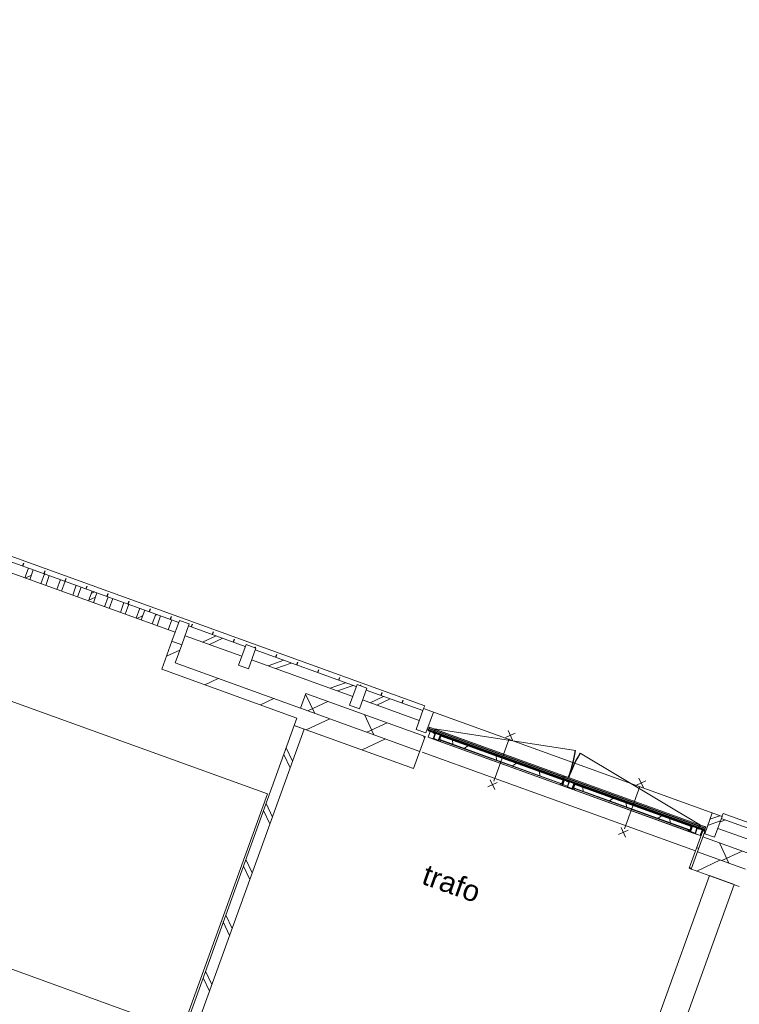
# Model space of a CAD drawing. Header units: metres. Extents: x 136266 to 136452, y 453403 to 453560.
# Tile 92 of 133: x 136422 to 136429, y 453488 to 453498. Entities that reach past the tile are written whole.
import ezdxf

# ---------------------------------------------------------------- set-up
doc = ezdxf.new("R2010")
doc.units = ezdxf.units.M
for name, color, linetype, lineweight in [('A-DETL-BEBOUWING', 253, 'Continuous', 9), ('A-DETL-GENF-4', 252, 'Continuous', 9), ('A-FLOR', 192, 'Continuous', 5), ('C-PRKG', 70, 'Continuous', 5), ('G-ANNO-TEXT-1', 7, 'Continuous', 5)]:
    doc.layers.add(name, color=color, linetype=linetype, lineweight=lineweight)
doc.styles.add('Arial', font='arial.ttf', dxfattribs={"height": 374.9999999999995})
pattern_1 = [(50.36799999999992, (1194.737516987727, 112.2631010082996), (-308.0628471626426, 255.1416904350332), [])]
pattern_2 = [(44.99999506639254, (-0.0003161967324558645, 1000.000304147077), (2.435493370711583e-05, 282.842712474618), []), (44.99999506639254, (12.4997109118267, 8.543346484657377e-05), (2.435493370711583e-05, 282.842712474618), []), (44.99999506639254, (-12.49994950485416, 0.0003135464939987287), (2.435493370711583e-05, 282.842712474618), [])]
pattern_3 = [(44.99999506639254, (-0.0003161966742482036, 1000.000304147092), (2.435493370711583e-05, 282.842712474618), []), (44.99999506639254, (12.4997109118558, 8.543346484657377e-05), (2.435493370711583e-05, 282.842712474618), []), (44.99999506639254, (-12.49994950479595, 0.0003135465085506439), (2.435493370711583e-05, 282.842712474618), [])]
pattern_4 = [(44.99999506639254, (-0.0003909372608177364, 1000.000297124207), (2.435493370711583e-05, 282.842712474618), []), (44.99999506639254, (12.49963617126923, 7.84105941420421e-05), (2.435493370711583e-05, 282.842712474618), []), (44.99999506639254, (-12.50002424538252, 0.0003065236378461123), (2.435493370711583e-05, 282.842712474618), [])]

# ---------------------------------------------------------------- blocks, each defined once
blk = doc.blocks.new('859-DO-0010 29-09-2022')
at = {"layer": 'A-DETL-BEBOUWING'}
h = blk.add_hatch(dxfattribs=at)
h.set_pattern_fill('FP_307', color=256, angle=44.99999999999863, style=0, pattern_type=2)
h.set_pattern_definition([(230.3679999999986, (132773.9091151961, 89887.70888795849), (308.0628471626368, -255.1416904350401), []), (230.3679999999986, (131579.1723053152, 89775.44649405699), (308.0628471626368, -255.1416904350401), [])])
h.paths.add_polyline_path([(121115.9789255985, 88691.83926391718), (121346.073856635, 88713.45996800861), (121336.7186380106, 88813.02140574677), (121106.6237069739, 88791.40070165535), (121111.3013162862, 88741.61998278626)])
h.paths.add_polyline_path([(122565.7014689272, 88828.06139615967), (123138.1797359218, 88881.85390325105), (123128.8245172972, 88981.41534098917), (122556.3462503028, 88927.62283389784), (122561.023859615, 88877.84211502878)])
h.paths.add_polyline_path([(124357.807348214, 88996.45533140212), (124930.2856152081, 89050.24783849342), (124920.9303965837, 89149.80927623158), (124348.4521295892, 89096.01676914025), (124357.7093156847, 88997.49862712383)])
h.paths.add_polyline_path([(127942.0191067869, 89333.2432018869), (128514.4973737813, 89387.03570897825), (128505.1421551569, 89486.5971467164), (127932.6638881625, 89432.80463962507), (127937.3414974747, 89383.02392075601)])
h.paths.add_polyline_path([(135110.4426239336, 90006.81894285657), (135682.9208909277, 90060.61144994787), (135673.5656723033, 90160.17288768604), (135101.0874053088, 90106.38038059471), (135105.7650146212, 90056.59966172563)])
h.paths.add_polyline_path([(138694.6543825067, 90343.6068133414), (139267.1326495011, 90397.39932043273), (139257.7774308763, 90496.96075817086), (138685.2991638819, 90443.16825107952), (138689.9767731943, 90393.38753221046)])
h.paths.add_polyline_path([(140486.7602617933, 90512.0007485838), (141059.2385287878, 90565.79325567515), (141049.8833101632, 90665.35469341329), (140477.4050431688, 90611.56218632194), (140482.082652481, 90561.7814674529)])
h.paths.add_polyline_path([(144070.9720203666, 90848.78861906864), (144450.5500017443, 90884.45539007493), (144441.1947831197, 90984.0168278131), (144061.6168017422, 90948.3500568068), (144066.2944110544, 90898.56933793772)])
h = blk.add_hatch(dxfattribs=at)
h.set_pattern_fill('FP_734', color=256, angle=95.36799506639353, style=0, pattern_type=2)
h.set_pattern_definition([(44.99999506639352, (-7.251862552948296e-05, -0.0002983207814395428), (-282.8426881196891, 282.8427368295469), []), (44.99999506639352, (1199.999617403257, 0.0002987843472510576), (-282.8426881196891, 282.8427368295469), [])])
h.paths.add_polyline_path([(143979.8302793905, 90749.82810647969), (144079.3917171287, 90759.18332510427), (144059.7457580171, 90968.26234435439), (143960.1843202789, 90958.90712572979), (143975.475818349, 90796.16977087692)])
h = blk.add_hatch(dxfattribs=at)
h.set_pattern_fill('FP_727', color=256, angle=44.99999999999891, style=0, pattern_type=2)
h.set_pattern_definition([(230.3679999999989, (142216.683781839, 90549.00080657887), (326.7006494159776, -270.5777627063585), []), (320.3679999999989, (142216.683781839, 90549.00080657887), (270.5777627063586, 326.7006494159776), [])])
h.paths.add_polyline_path([(139985.1560888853, 90188.65612566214), (141189.4957424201, 90301.8210318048), (141175.4629144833, 90451.16318841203), (139971.1232609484, 90337.99828226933)])
h.paths.add_polyline_path([(143992.1502147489, 90565.17043608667), (144476.2768892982, 90610.66104957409), (144462.2440613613, 90760.00320618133), (143978.1173868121, 90714.51259269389), (143991.570883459, 90571.3358779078)])
h = blk.add_hatch(dxfattribs=at)
h.set_pattern_fill('FP_633', color=256, angle=-174.6320049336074, style=0, pattern_type=2)
h.set_pattern_definition([(59.99999506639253, (1200.000150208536, -0.0004281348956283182), (-346.4101442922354, 200.0000298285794), []), (299.9999950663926, (1200.000150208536, -0.0004281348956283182), (346.410178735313, 199.9999701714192), [])])
h.paths.add_polyline_path([(142664.0326615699, 90611.5945754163), (143836.8256526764, 90721.7952221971), (143833.548374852, 90756.67313421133), (142660.7553837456, 90646.4724874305), (142662.5631846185, 90627.23325195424)])
h = blk.add_hatch(dxfattribs=at)
h.set_pattern_fill('FP_631', color=256, angle=-174.6320049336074, style=0, pattern_type=2)
h.set_pattern_definition(pattern_3)
h.paths.add_polyline_path([(143848.2873495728, 90705.82901439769), (143849.6404428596, 90707.46276424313), (143844.4015204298, 90763.21716937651), (143843.0484271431, 90761.58341953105), (143847.3444907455, 90715.86324066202)])
h.paths.add_polyline_path([(143876.7742883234, 90713.52779373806), (143896.686575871, 90715.39883746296), (143892.4020969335, 90766.22090148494), (143890.281664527, 90767.52826399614), (143895.0528260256, 90716.75193074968), (143875.1405384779, 90714.88088702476)])
h = blk.add_hatch(dxfattribs=at)
h.set_pattern_fill('FP_629', color=256, angle=-174.6320049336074, style=0, pattern_type=2)
h.set_pattern_definition(pattern_2)
h.paths.add_polyline_path([(143879.2332780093, 90708.73682622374), (143950.9175131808, 90715.47258363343), (143945.678590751, 90771.22698876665), (143944.0448409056, 90772.58008205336), (143949.2837633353, 90716.82567692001), (143880.586371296, 90710.37057606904)])
h.paths.add_polyline_path([(143880.4928191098, 90711.36619044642), (143900.4051066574, 90713.23723417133), (143895.6339451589, 90764.01356741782), (143894.0001953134, 90765.36666070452), (143898.771356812, 90714.59032745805), (143878.8590692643, 90712.71928373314)])
h = blk.add_hatch(dxfattribs=at)
h.set_pattern_fill('FP_816', color=256, style=0, pattern_type=2)
h.set_pattern_definition([(0, (0, 0), (0, 200), [])])
h.paths.add_polyline_path([(143986.6650707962, 90388.3823514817), (144008.5685870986, 90390.44049957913), (143973.0187563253, 90768.77396298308), (143951.1152400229, 90766.71581488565), (143969.5031923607, 90571.02493418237)])
h = blk.add_hatch(dxfattribs=at)
h.set_pattern_fill('FP_735', color=256, angle=95.36799506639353, style=0, pattern_type=2)
h.set_pattern_definition([(44.99999506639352, (-7.251865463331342e-05, -0.0002983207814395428), (-282.8426881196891, 282.8427368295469), []), (44.99999506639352, (1199.999617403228, 0.0002987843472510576), (-282.8426881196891, 282.8427368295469), [])])
h.paths.add_polyline_path([(141067.6582255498, 90476.18796171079), (141167.2196632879, 90485.54318033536), (141147.5737041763, 90694.62219958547), (141048.0122664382, 90685.26698096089)])
h = blk.add_hatch(dxfattribs=at)
h.set_pattern_fill('FP_632', color=256, angle=-174.6320049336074, style=0, pattern_type=2)
h.set_pattern_definition(pattern_4)
h.paths.add_polyline_path([(142557.0162475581, 90584.49565745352), (142558.3693408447, 90586.12940729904), (142553.130418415, 90641.88381243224), (142551.7773251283, 90640.25006258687), (142553.0004403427, 90627.23325195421)])
h.paths.add_polyline_path([(142604.1559327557, 90591.43611629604), (142605.5090260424, 90593.06986614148), (142600.7378645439, 90643.84619938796), (142599.3847712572, 90642.21244954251), (142600.7922807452, 90627.23325195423)])
h = blk.add_hatch(dxfattribs=at)
h.set_pattern_fill('FP_631', color=256, angle=-174.6320049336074, style=0, pattern_type=2)
h.set_pattern_definition(pattern_3)
h.paths.add_polyline_path([(142626.7911367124, 90591.0520045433), (142655.7458363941, 90593.77271199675), (142650.5069139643, 90649.52711713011), (142648.8731641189, 90650.88021041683), (142654.1120865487, 90595.12580528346), (142628.1442299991, 90592.68575438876)])
h.paths.add_polyline_path([(142606.4110882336, 90594.15903270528), (142607.7641815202, 90595.7927825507), (142602.9930200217, 90646.56911579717), (142601.639926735, 90644.93536595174), (142603.3032930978, 90627.23325195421)])
h = blk.add_hatch(dxfattribs=at)
h.set_pattern_fill('FP_733', color=256, angle=5.367995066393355, style=0, pattern_type=2)
h.set_pattern_definition([(44.99999506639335, (-7.25190038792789e-05, -0.0002983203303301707), (-282.8426881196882, 282.8427368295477), []), (44.99999506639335, (1199.999617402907, 0.0002987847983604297), (-282.8426881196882, 282.8427368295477), [])])
h.paths.add_polyline_path([(139366.6940872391, 90406.75453905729), (140387.1988240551, 90502.64552995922), (140377.8436054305, 90602.20696769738), (139357.3388686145, 90506.31597679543)])
h = blk.add_hatch(dxfattribs=at)
h.set_pattern_fill('FP_250', color=256, angle=44.99999999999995, style=0, pattern_type=2)
h.set_pattern_definition([(50.36799999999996, (1194.736809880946, 112.2623939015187), (-308.0628471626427, 255.1416904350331), [])])
h.paths.add_polyline_path([(140001.5277214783, 90014.42360962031), (141205.8673750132, 90127.58851576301), (141189.4957424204, 90301.82103180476), (139985.1560888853, 90188.65612566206), (139994.5112284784, 90089.09552900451)])
h.paths.add_polyline_path([(144008.5218473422, 90390.93792004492), (144492.6485218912, 90436.42853353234), (144476.2768892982, 90610.66104957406), (143992.1502147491, 90565.17043608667)])
h = blk.add_hatch(dxfattribs=at)
h.set_pattern_fill('FP_732', color=256, angle=95.36799506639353, style=0, pattern_type=2)
h.set_pattern_definition([(44.99999506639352, (-7.251868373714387e-05, -0.0002983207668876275), (-282.8426881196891, 282.8427368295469), []), (44.99999506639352, (1199.999617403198, 0.0002987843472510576), (-282.8426881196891, 282.8427368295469), [])])
h.paths.add_polyline_path([(140395.6185208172, 90413.04023599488), (140495.1799585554, 90422.39545461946), (140475.5339994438, 90631.47447386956), (140375.9725617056, 90622.11925524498)])
h = blk.add_hatch(dxfattribs=at)
h.set_pattern_fill('FP_634', color=256, angle=-174.6320049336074, style=0, pattern_type=2)
h.set_pattern_definition([(59.99999506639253, (1200.000150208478, -0.0004281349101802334), (-346.4101442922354, 200.0000298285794), []), (299.9999950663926, (1200.000150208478, -0.0004281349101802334), (346.410178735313, 199.9999701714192), [])])
h.paths.add_polyline_path([(141312.9432060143, 90484.64043006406), (142545.5545506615, 90600.46186525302), (142542.2772728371, 90635.33977726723), (141309.66592819, 90519.5183420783)])
h = blk.add_hatch(dxfattribs=at)
h.set_pattern_fill('FP_1386', color=256, angle=95.36799506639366, style=0, pattern_type=2)
h.set_pattern_definition([(44.99999506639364, (-7.251848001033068e-05, -0.0002983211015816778), (-282.8426881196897, 282.8427368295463), []), (44.99999506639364, (1199.999617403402, 0.0002987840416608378), (-282.8426881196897, 282.8427368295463), [])])
h.paths.add_polyline_path([(138603.5126415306, 90244.64630075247), (138703.0740792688, 90254.00151937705), (138683.4281201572, 90463.08053862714), (138583.866682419, 90453.72532000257)])
h = blk.add_hatch(dxfattribs=at)
h.set_pattern_fill('FP_629', color=256, angle=-174.6320049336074, style=0, pattern_type=2)
h.set_pattern_definition(pattern_2)
h.paths.add_polyline_path([(141202.0262172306, 90457.17499740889), (141203.3793105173, 90458.80874725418), (141198.1403880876, 90514.56315238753), (141196.7872948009, 90512.9294025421)])
h.paths.add_polyline_path([(141252.0708628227, 90464.38841875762), (141253.4239561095, 90466.02216860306), (141248.6527946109, 90516.79850184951), (141247.2997013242, 90515.16475200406)])
h = blk.add_hatch(dxfattribs=at)
h.set_pattern_fill('FP_632', color=256, angle=-174.6320049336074, style=0, pattern_type=2)
h.set_pattern_definition(pattern_4)
h.paths.add_polyline_path([(141275.7016811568, 90464.09785919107), (141304.6563808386, 90466.81856664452), (141299.4174584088, 90522.57297177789), (141297.7837085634, 90523.92606506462), (141303.0226309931, 90468.17165993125), (141277.0547744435, 90465.73160903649)])
h.paths.add_polyline_path([(141255.321632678, 90467.20488735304), (141256.6747259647, 90468.83863719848), (141251.9035644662, 90519.61497044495), (141250.5504711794, 90517.98122059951)])
h = blk.add_hatch(dxfattribs=at)
h.set_pattern_fill('FP_1390', color=256, angle=45.00000000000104, style=0, pattern_type=2)
h.set_pattern_definition([(230.368000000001, (137179.4325564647, 90301.67111798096), (308.0628471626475, -255.1416904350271), []), (230.368000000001, (135984.695039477, 90189.40801697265), (308.0628471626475, -255.1416904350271), [])])
h.paths.add_polyline_path([(135782.4823286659, 90069.96666857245), (135843.4637092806, 90075.69673998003), (135834.1084906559, 90175.25817771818), (135773.1271100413, 90169.52810631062), (135777.8047193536, 90119.74738744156)])
h.paths.add_polyline_path([(135955.4703267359, 90086.22136093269), (136004.0065276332, 90090.78203001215), (135994.6513090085, 90190.34346775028), (135946.1151081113, 90185.78279867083), (135950.7927174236, 90136.00207980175)])
h.paths.add_polyline_path([(136116.0131450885, 90101.30665096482), (136164.5493459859, 90105.86732004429), (136155.1941273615, 90205.42875778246), (136106.6579264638, 90200.86808870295), (136111.3355357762, 90151.08736983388)])
h.paths.add_polyline_path([(136276.5559634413, 90116.39194099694), (136325.0921643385, 90120.95261007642), (136315.736945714, 90220.51404781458), (136267.2007448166, 90215.95337873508), (136271.8783541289, 90166.17265986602)])
h.paths.add_polyline_path([(136437.0987817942, 90131.47723102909), (136485.6349826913, 90136.03790010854), (136476.2797640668, 90235.59933784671), (136427.7435631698, 90231.03866876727), (136432.421172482, 90181.25794989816)])
h.paths.add_polyline_path([(136597.6416001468, 90146.56252106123), (136646.1778010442, 90151.1231901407), (136636.8225824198, 90250.68462787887), (136588.2863815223, 90246.12395879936), (136592.9639908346, 90196.3432399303)])
h.paths.add_polyline_path([(136758.1844184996, 90161.64781109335), (136806.720619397, 90166.20848017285), (136797.3654007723, 90265.76991791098), (136748.8291998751, 90261.20924883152), (136753.5068091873, 90211.42852996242)])
h.paths.add_polyline_path([(136918.7272368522, 90176.73310112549), (136967.2634377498, 90181.29377020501), (136957.9082191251, 90280.85520794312), (136909.3720182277, 90276.29453886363), (136914.0496275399, 90226.51381999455)])
h.paths.add_polyline_path([(137079.2700552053, 90191.81839115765), (137127.8062561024, 90196.37906023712), (137118.4510374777, 90295.94049797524), (137069.9148365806, 90291.37982889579), (137074.5924458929, 90241.59911002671)])
h.paths.add_polyline_path([(137239.8128735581, 90206.90368118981), (137288.3490744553, 90211.46435026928), (137278.9938558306, 90311.0257880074), (137230.4576549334, 90306.46511892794), (137235.1352642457, 90256.68440005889)])
h.paths.add_polyline_path([(137400.3556919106, 90221.98897122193), (137448.8918928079, 90226.5496403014), (137439.5366741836, 90326.11107803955), (137391.000473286, 90321.55040896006), (137395.6780825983, 90271.769690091)])
h.paths.add_polyline_path([(137560.8985102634, 90237.07426125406), (137609.4347111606, 90241.63493033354), (137600.0794925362, 90341.1963680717), (137551.5432916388, 90336.63569899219), (137556.2209009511, 90286.85498012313)])
h.paths.add_polyline_path([(137721.4413286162, 90252.15955128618), (137769.9775295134, 90256.72022036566), (137760.6223108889, 90356.28165810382), (137712.0861099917, 90351.72098902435), (137716.7637193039, 90301.94027015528)])
h.paths.add_polyline_path([(137881.9841469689, 90267.24484131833), (137930.5203478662, 90271.80551039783), (137921.1651292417, 90371.36694813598), (137872.6289283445, 90366.80627905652), (137877.3065376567, 90317.02556018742)])
h.paths.add_polyline_path([(138042.5269653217, 90282.33013135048), (138091.0631662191, 90286.89080042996), (138081.7079475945, 90386.4522381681), (138033.171746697, 90381.8915690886), (138037.8493560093, 90332.11085021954)])
h.paths.add_polyline_path([(138203.0697836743, 90297.4154213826), (138251.6059845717, 90301.97609046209), (138242.250765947, 90401.53752820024), (138193.7145650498, 90396.97685912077), (138198.392174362, 90347.19614025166)])
h.paths.add_polyline_path([(138363.6126020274, 90312.50071141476), (138412.1488029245, 90317.06138049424), (138402.7935842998, 90416.62281823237), (138354.2573834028, 90412.0621491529), (138358.9349927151, 90362.28143028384)])
h.paths.add_polyline_path([(138524.15542038, 90327.58600144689), (138595.0929447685, 90334.25159471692), (138585.7377261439, 90433.81303245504), (138514.8002017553, 90427.14743918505), (138519.4778110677, 90377.36672031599)])
h = blk.add_hatch(dxfattribs=at)
h.set_pattern_fill('FP_1656', color=256, angle=44.99999999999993, style=0, pattern_type=2)
h.set_pattern_definition(pattern_1)
h.paths.add_polyline_path([(138630.1750742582, 89960.89654865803), (138729.7365111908, 89970.25177585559), (138703.0741225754, 90254.00177642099), (138603.5126856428, 90244.64654922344)])
h = blk.add_hatch(dxfattribs=at)
h.set_pattern_fill('FP_1656', color=256, angle=44.99999999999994, style=0, pattern_type=2)
h.set_pattern_definition(pattern_1)
h.paths.add_polyline_path([(138729.7365111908, 89970.25177585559), (139994.5112295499, 90089.09552910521), (139985.1560023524, 90188.65696603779), (138720.3812839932, 90069.81321278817)])
h = blk.add_hatch(dxfattribs=at)
h.set_pattern_fill('FP_1189', color=256, angle=45.00000000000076, style=0, pattern_type=2)
h.set_pattern_definition([(140.3680000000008, (140453.7704098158, 86270.31040154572), (-255.1416904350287, -308.0628471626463), []), (140.3680000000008, (140341.5073088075, 87465.04791853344), (-255.1416904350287, -308.0628471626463), [])])
h.paths.add_polyline_path([(140706.9005993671, 82507.49059767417), (140806.4620371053, 82516.84581629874), (140101.0787829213, 90023.77577284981), (140001.5173451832, 90014.42055422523), (140688.6096044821, 82702.14962398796)])
for centre, radius, start, end in [((141226.7089918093, 90557.92598072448), 1356.040924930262, 5.367995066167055, 16.36799506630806), ((143908.1791666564, 90806.87517515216), 1335.959075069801, 174.3679950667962, 185.367995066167), ((143823.3115745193, 90758.72445548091), 0.9999999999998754, 275.3679950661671, 95.36799506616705), ((142670.4308709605, 90650.394852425), 0.9999999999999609, 95.36799506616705, 275.3679950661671), ((143827.1501654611, 90717.8728572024), 0.9999999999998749, 275.3679950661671, 95.36799506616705), ((142532.0404725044, 90637.39109853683), 1.000000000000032, 275.3679950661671, 95.36799506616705), ((142535.8790634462, 90596.53950025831), 1.000000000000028, 275.3679950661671, 95.36799506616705), ((142674.2694619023, 90609.5432541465), 0.9999999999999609, 95.36799506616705, 275.3679950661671), ((141319.3414154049, 90523.44070707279), 1.000000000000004, 95.36799506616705, 275.3679950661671), ((141323.1800063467, 90482.58910879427), 1.000000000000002, 95.36799506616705, 275.3679950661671)]:
    blk.add_arc(centre, radius, start, end)
for points, knots in [([(143823.4051267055, 90757.72884110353), (143823.493948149, 90757.73718714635), (143823.6203214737, 90757.76638292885), (143823.7803503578, 90757.83790285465), (143823.8920831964, 90757.9066737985), (143823.9937185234, 90757.98942733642), (143824.1140420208, 90758.11655643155), (143824.231002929, 90758.30287326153), (143824.3088061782, 90758.55521506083), (143824.3186358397, 90758.81908244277), (143824.259783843, 90759.07650117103), (143824.1468059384, 90759.29048343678), (143824.0457882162, 90759.40627263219), (143823.9982029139, 90759.45122421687)], [0, 0, 0, 0, 0.08333333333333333, 0.125, 0.1666666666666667, 0.2083333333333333, 0.25, 0.3333333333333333, 0.4166666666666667, 0.5, 0.5833333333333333, 0.6666666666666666, 0.7291666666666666, 0.7291666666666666, 0.7291666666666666, 0.7291666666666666]), ([(142670.5244231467, 90649.39923804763), (142670.4375394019, 90649.39107407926), (142670.3056120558, 90649.39599882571), (142670.1354545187, 90649.4364930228), (142670.0128899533, 90649.4832483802), (142669.8974797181, 90649.54560738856), (142669.7557558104, 90649.64811338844), (142669.6060491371, 90649.80937299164), (142669.4826245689, 90650.04280656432), (142669.4238190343, 90650.30022468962), (142669.4336387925, 90650.56409610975), (142669.5049521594, 90650.79539517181), (142669.5822824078, 90650.9279427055), (142669.6206451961, 90650.98097034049)], [0, 0, 0, 0, 0.08333333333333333, 0.125, 0.1666666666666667, 0.2083333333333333, 0.25, 0.3333333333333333, 0.4166666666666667, 0.5, 0.5833333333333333, 0.6666666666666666, 0.7291666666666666, 0.7291666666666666, 0.7291666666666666, 0.7291666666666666]), ([(143827.9203225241, 90717.23500290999), (143827.9760251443, 90717.30222151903), (143828.0695938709, 90717.45127498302), (143828.14739712, 90717.70361678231), (143828.1572267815, 90717.96748416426), (143828.0983747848, 90718.22490289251), (143827.9853968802, 90718.43888515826), (143827.8410858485, 90718.60429829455), (143827.7027463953, 90718.71170957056), (143827.5681537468, 90718.78446087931), (143827.4455906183, 90718.83121770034), (143827.2750315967, 90718.87167372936), (143827.1454347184, 90718.8768176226), (143827.0566132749, 90718.86847157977)], [0.25, 0.25, 0.25, 0.25, 0.3333333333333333, 0.4166666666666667, 0.5, 0.5833333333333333, 0.6666666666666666, 0.7291666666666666, 0.7916666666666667, 0.8333333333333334, 0.875, 0.9166666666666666, 1, 1, 1, 1]), ([(142532.1340246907, 90636.39548415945), (142532.2228461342, 90636.40383020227), (142532.3492194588, 90636.43302598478), (142532.5092483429, 90636.50454591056), (142532.6209811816, 90636.57331685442), (142532.7226165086, 90636.65607039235), (142532.842940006, 90636.78319948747), (142532.9599009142, 90636.96951631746), (142533.0377041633, 90637.22185811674), (142533.0475338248, 90637.48572549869), (142532.9886818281, 90637.74314422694), (142532.8757039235, 90637.9571264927), (142532.7746862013, 90638.0729156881), (142532.7271008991, 90638.1178672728)], [0, 0, 0, 0, 0.08333333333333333, 0.125, 0.1666666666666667, 0.2083333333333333, 0.25, 0.3333333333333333, 0.4166666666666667, 0.5, 0.5833333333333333, 0.6666666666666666, 0.7291666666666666, 0.7291666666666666, 0.7291666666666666, 0.7291666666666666]), ([(142536.6492205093, 90595.9016459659), (142536.7049231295, 90595.96886457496), (142536.798491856, 90596.11791803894), (142536.8762951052, 90596.37025983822), (142536.8861247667, 90596.63412722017), (142536.82727277, 90596.89154594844), (142536.7142948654, 90597.10552821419), (142536.5699838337, 90597.27094135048), (142536.4316443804, 90597.37835262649), (142536.297051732, 90597.45110393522), (142536.1744886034, 90597.49786075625), (142536.0039295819, 90597.53831678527), (142535.8743327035, 90597.54346067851), (142535.78551126, 90597.5351146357)], [0.25, 0.25, 0.25, 0.25, 0.3333333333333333, 0.4166666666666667, 0.5, 0.5833333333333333, 0.6666666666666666, 0.7291666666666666, 0.7916666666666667, 0.8333333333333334, 0.875, 0.9166666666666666, 1, 1, 1, 1]), ([(142673.6316076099, 90608.77309708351), (142673.5644054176, 90608.82876703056), (142673.444640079, 90608.95777471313), (142673.3212155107, 90609.19120828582), (142673.2624099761, 90609.4486264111), (142673.2722297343, 90609.71249783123), (142673.3435431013, 90609.94379689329), (142673.4540148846, 90610.13315051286), (142673.5702389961, 90610.26448167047), (142673.6889813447, 90610.36103741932), (142673.8006892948, 90610.42980735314), (142673.9603254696, 90610.50128993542), (142674.0890259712, 90610.53070455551), (142674.1759097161, 90610.53886852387)], [0.25, 0.25, 0.25, 0.25, 0.3333333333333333, 0.4166666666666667, 0.5, 0.5833333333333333, 0.6666666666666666, 0.7291666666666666, 0.7916666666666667, 0.8333333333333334, 0.875, 0.9166666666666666, 1, 1, 1, 1]), ([(141319.4349675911, 90522.4450926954), (141319.3480838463, 90522.43692872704), (141319.2161565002, 90522.44185347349), (141319.0459989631, 90522.48234767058), (141318.9234343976, 90522.52910302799), (141318.8080241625, 90522.59146203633), (141318.6663002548, 90522.69396803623), (141318.5165935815, 90522.85522763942), (141318.3931690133, 90523.08866121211), (141318.3343634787, 90523.3460793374), (141318.3441832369, 90523.60995075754), (141318.4154966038, 90523.84124981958), (141318.4928268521, 90523.97379735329), (141318.5311896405, 90524.02682498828)], [0, 0, 0, 0, 0.08333333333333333, 0.125, 0.1666666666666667, 0.2083333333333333, 0.25, 0.3333333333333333, 0.4166666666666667, 0.5, 0.5833333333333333, 0.6666666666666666, 0.7291666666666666, 0.7291666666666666, 0.7291666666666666, 0.7291666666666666]), ([(141322.5421520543, 90481.81895173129), (141322.474949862, 90481.87462167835), (141322.3551845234, 90482.0036293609), (141322.2317599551, 90482.2370629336), (141322.1729544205, 90482.4944810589), (141322.1827741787, 90482.75835247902), (141322.2540875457, 90482.98965154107), (141322.364559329, 90483.17900516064), (141322.4807834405, 90483.31033631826), (141322.5995257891, 90483.40689206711), (141322.7112337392, 90483.47566200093), (141322.870869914, 90483.54714458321), (141322.9995704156, 90483.5765592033), (141323.0864541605, 90483.58472317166)], [0.25, 0.25, 0.25, 0.25, 0.3333333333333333, 0.4166666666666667, 0.5, 0.5833333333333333, 0.6666666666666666, 0.7291666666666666, 0.7916666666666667, 0.8333333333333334, 0.875, 0.9166666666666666, 1, 1, 1, 1])]:
    blk.add_open_spline(points, degree=3, knots=knots)
for p, q in [((144461.4571845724, 91036.14101680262), (144056.9390630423, 90998.13076353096)), ((144059.7457580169, 90968.26234435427), (141048.012266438, 90685.26698096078)), ((141226.7089918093, 90557.92598072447), (142527.7916641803, 90940.06583698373)), ((143908.1791666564, 90806.87517515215), (142578.6691190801, 90937.9846090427)), ((143960.1843202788, 90958.90712572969), (143979.8302793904, 90749.82810647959)), ((144058.9891836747, 90976.31267825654), (144056.9401450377, 90998.1192485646)), ((144059.7456274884, 90968.26234435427), (144058.9891836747, 90976.31267825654)), ((144079.3917171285, 90759.18332510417), (144059.7457580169, 90968.26234435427)), ((144634.0950687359, 91002.14256389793), (144061.616801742, 90948.3500568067)), ((144070.9720203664, 90848.78861906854), (144643.4502873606, 90902.58112615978)), ((143976.5559528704, 90784.67460970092), (141163.9453367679, 90520.38968355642)), ((143898.2230227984, 90805.93965418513), (142540.2289453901, 90678.33672102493)), ((142540.4160498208, 90676.3454916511), (143898.410127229, 90803.9484248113)), ((143899.3420891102, 90794.03016757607), (142541.348011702, 90666.42723441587)), ((143899.7062960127, 90790.15415309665), (142541.7122186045, 90662.55121993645)), ((142542.5677501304, 90653.44636069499), (143900.5618275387, 90781.0492938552)), ((143911.453493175, 90772.02867194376), (142581.3534304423, 90647.04677973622)), ((142650.4250312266, 90649.51942307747), (143843.1303098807, 90761.5911135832)), ((143833.3612704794, 90758.66436296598), (142660.5682793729, 90648.46371618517)), ((143833.5483748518, 90756.67313421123), (142660.7553837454, 90646.4724874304)), ((143819.8569704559, 90763.42187080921), (143820.2311792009, 90759.43941329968)), ((143819.8569704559, 90763.42187080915), (143820.2311792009, 90759.43941329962)), ((143821.4907203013, 90762.06877752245), (143910.1003998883, 90770.39492209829)), ((143821.5842724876, 90761.07316314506), (143821.4907203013, 90762.06877752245)), ((143910.1939520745, 90769.39930772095), (143821.5842724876, 90761.07316314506)), ((143847.156005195, 90718.74828654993), (143833.1741661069, 90760.65559172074)), ((143833.1741661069, 90760.65559172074), (143837.1998614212, 90717.81276468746)), ((143833.3612704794, 90758.664362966), (143833.1741661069, 90760.65559172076)), ((143833.5483748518, 90756.67313421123), (143833.3612704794, 90758.66436296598)), ((143843.1303098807, 90761.5911135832), (143837.1998614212, 90717.81276468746)), ((143843.048427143, 90761.58341953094), (143848.2873495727, 90705.82901439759)), ((143847.156005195, 90718.74828654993), (143843.1303098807, 90761.5911135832)), ((143849.6404428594, 90707.46276424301), (143844.4015204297, 90763.2171693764)), ((143890.2816645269, 90767.52826399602), (143895.0528260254, 90716.75193074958)), ((143891.9154143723, 90766.1751707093), (143911.82770192, 90768.04621443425)), ((143896.6865758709, 90715.39883746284), (143891.9154143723, 90766.1751707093)), ((143894.0001953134, 90765.36666070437), (143892.4020969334, 90765.21649654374)), ((143913.9124828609, 90767.23770442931), (143894.0001953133, 90765.3666607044)), ((143894.0001953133, 90765.3666607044), (143898.7713568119, 90714.59032745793)), ((143895.6339451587, 90764.0135674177), (143915.5462327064, 90765.8846111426)), ((143900.4051066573, 90713.23723417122), (143895.6339451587, 90764.0135674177)), ((143900.5618275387, 90781.0492938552), (143898.2230227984, 90805.93965418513)), ((143961.9423429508, 90811.92699410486), (143908.1791665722, 90806.87517604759)), ((143909.2982328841, 90794.96568943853), (143908.1791665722, 90806.87517604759)), ((143908.3662710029, 90804.88394667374), (143962.1294473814, 90809.93576473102)), ((143963.0614092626, 90800.0175074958), (143909.2982328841, 90794.96568943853)), ((143909.2982328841, 90794.96568943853), (143909.6624397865, 90791.08967495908)), ((143963.4256161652, 90796.14149301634), (143909.6624397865, 90791.08967495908)), ((143909.6624397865, 90791.08967495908), (143910.5179713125, 90781.98481571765)), ((143910.1003998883, 90770.39492209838), (143910.1939520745, 90769.399307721)), ((143910.1003998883, 90770.39492209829), (143910.1939520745, 90769.39930772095)), ((143910.5179713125, 90781.98481571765), (143964.2811476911, 90787.03663377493)), ((143911.82770192, 90768.04621443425), (143911.453493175, 90772.02867194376)), ((143965.2166695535, 90777.08049000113), (143913.4447219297, 90772.21577631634)), ((143913.4447219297, 90772.21577631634), (143913.9124828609, 90767.23770442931)), ((143913.6786023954, 90769.72674037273), (143963.9571284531, 90774.45112577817)), ((143915.0784717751, 90770.86268302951), (143963.8635762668, 90775.44674015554)), ((143915.5462327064, 90765.88461114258), (143915.0784717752, 90770.86268302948)), ((143944.0448409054, 90772.58008205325), (143949.2837633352, 90716.8256769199)), ((143945.6785907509, 90771.22698876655), (143965.5908782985, 90773.09803249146)), ((143950.9175131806, 90715.47258363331), (143945.6785907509, 90771.22698876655)), ((143973.0187563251, 90768.77396298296), (143951.1152400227, 90766.71581488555)), ((143951.1152400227, 90766.71581488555), (143986.665070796, 90388.3823514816)), ((143964.2811476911, 90787.03663377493), (143961.9423429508, 90811.92699410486)), ((143963.8635762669, 90775.44674015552), (143963.9571284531, 90774.45112577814)), ((143965.5908782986, 90773.09803249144), (143965.2166695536, 90777.08049000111)), ((144008.5685870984, 90390.44049957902), (143973.0187563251, 90768.77396298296)), ((144462.2440613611, 90760.00320618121), (143978.1173868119, 90714.51259269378)), ((143979.8302793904, 90749.82810647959), (144079.3917171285, 90759.18332510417)), ((141045.2019494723, 90715.17533573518), (135096.4060446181, 90156.20102291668)), ((141049.8758074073, 90665.43454030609), (140477.3975404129, 90611.64203321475)), ((141049.883310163, 90665.35469341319), (140477.4050431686, 90611.56218632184)), ((140624.0024666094, 90625.41765927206), (140621.3798113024, 90653.32885446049)), ((140627.5055542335, 90625.74682437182), (140624.8828989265, 90653.65801956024)), ((140836.5562084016, 90645.39011817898), (140833.9335530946, 90673.3013133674)), ((140840.0592960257, 90645.71928327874), (140837.4366407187, 90673.63047846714)), ((141045.2030314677, 90715.16382076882), (141047.2520701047, 90693.35725046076)), ((141047.2520701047, 90693.35725046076), (141048.012266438, 90685.26698096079)), ((141048.012266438, 90685.26698096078), (141067.6582255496, 90476.18796171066)), ((141167.2196632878, 90485.54318033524), (141147.5737041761, 90694.62219958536)), ((142580.3578160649, 90646.95322754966), (141230.2639748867, 90520.09263438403)), ((142530.2728016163, 90677.40119916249), (141236.7945358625, 90555.86044767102)), ((141236.9816402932, 90553.86921829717), (142530.459906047, 90675.40996978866)), ((142531.3918679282, 90665.49171255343), (141237.9136021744, 90543.95096106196)), ((142531.7560748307, 90661.615698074), (141238.2778090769, 90540.07494658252)), ((141239.1333406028, 90530.97008734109), (142532.6116063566, 90652.51083883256)), ((142528.960077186, 90638.1060563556), (142528.585868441, 90642.08851386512)), ((142530.2196182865, 90640.73542057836), (142579.0047227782, 90645.31947770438)), ((142532.6116063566, 90652.51083883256), (142530.2728016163, 90677.40119916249)), ((142553.1304184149, 90641.88381243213), (142530.3131704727, 90639.73980620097)), ((142540.2289453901, 90678.33672102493), (142540.4160498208, 90676.3454916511)), ((142541.348011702, 90666.42723441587), (142540.4160498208, 90676.34549165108)), ((142541.348011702, 90666.42723441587), (142541.7122186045, 90662.55121993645)), ((142541.7122186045, 90662.55121993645), (142542.5677501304, 90653.44636069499)), ((142558.3693408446, 90586.12940729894), (142553.1304184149, 90641.88381243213)), ((142553.2707466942, 90640.39039086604), (142579.2386032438, 90642.83044176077)), ((142579.0047227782, 90645.31947770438), (142579.4724837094, 90640.3414058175)), ((142579.2386032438, 90642.83044176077), (142579.0047227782, 90645.3194777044)), ((142579.4724837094, 90640.3414058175), (142579.2386032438, 90642.83044176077)), ((142579.4724837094, 90640.3414058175), (142599.3847712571, 90642.2124495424)), ((142580.8255769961, 90641.97515566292), (142580.3578160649, 90646.95322754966)), ((142600.7378645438, 90643.84619938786), (142580.8255769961, 90641.97515566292)), ((142581.3534304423, 90647.04677973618), (142581.7276391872, 90643.06432222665)), ((142581.7276391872, 90643.06432222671), (142601.6399267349, 90644.93536595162)), ((142582.9871802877, 90645.69368644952), (142671.5968598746, 90654.0198310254)), ((142583.080732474, 90644.69807207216), (142582.9871802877, 90645.69368644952)), ((142602.9930200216, 90646.56911579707), (142583.080732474, 90644.69807207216)), ((142599.3847712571, 90642.2124495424), (142604.1559327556, 90591.43611629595)), ((142605.5090260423, 90593.06986614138), (142600.7378645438, 90643.84619938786)), ((142601.6399267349, 90644.93536595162), (142606.4110882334, 90594.15903270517)), ((142602.9930200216, 90646.56911579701), (142648.8731641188, 90650.88021041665)), ((142607.7641815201, 90595.7927825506), (142602.9930200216, 90646.56911579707)), ((142626.7911367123, 90591.05200454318), (143877.2420492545, 90708.54972185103)), ((142671.6904120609, 90653.02421664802), (142648.8731641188, 90650.88021041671)), ((142648.8731641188, 90650.88021041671), (142654.1120865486, 90595.12580528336)), ((142664.4068703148, 90607.61211790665), (142650.4250312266, 90649.51942307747)), ((142654.4507265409, 90606.6765960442), (142650.4250312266, 90649.51942307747)), ((142655.745836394, 90593.77271199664), (142650.5069139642, 90649.52711713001)), ((142660.3811750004, 90650.45494493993), (142654.4507265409, 90606.6765960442)), ((143847.156005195, 90718.74828654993), (142655.0304164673, 90606.73106618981)), ((142656.1500913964, 90594.81510246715), (143847.6959901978, 90706.77785268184)), ((142660.3811750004, 90650.45494493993), (142664.4068703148, 90607.61211790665)), ((142660.3811750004, 90650.45494493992), (142660.5682793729, 90648.46371618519)), ((143836.8256526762, 90721.795222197), (142664.0326615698, 90611.5945754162)), ((142664.2197659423, 90609.60334666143), (143837.0127570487, 90719.80399344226)), ((142671.5968598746, 90654.01983102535), (142671.6904120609, 90653.02421664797)), ((142673.3241619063, 90651.67112336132), (142672.9499531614, 90655.65358087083)), ((143824.2568745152, 90716.5965862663), (143825.3765494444, 90704.68062254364)), ((143825.8906243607, 90715.2434929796), (143845.2232219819, 90717.06006655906)), ((143826.7296427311, 90706.31437238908), (143825.8906243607, 90715.2434929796)), ((143846.0622403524, 90708.13094596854), (143826.7296427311, 90706.31437238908)), ((143837.1998614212, 90717.8127646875), (143836.8256526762, 90721.795222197)), ((143846.0622403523, 90708.1309459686), (143845.2232219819, 90717.06006655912)), ((143847.6959901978, 90706.77785268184), (143846.5763152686, 90718.6938164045)), ((143849.0356707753, 90712.42796197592), (143895.0528260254, 90716.75193074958)), ((143875.608299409, 90709.90281513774), (143849.6404428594, 90707.46276424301)), ((143875.1405384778, 90714.88088702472), (143875.608299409, 90709.9028151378)), ((143875.1405384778, 90714.88088702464), (143875.608299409, 90709.90281513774)), ((143898.7713568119, 90714.59032745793), (143875.3744189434, 90712.39185108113)), ((143876.7742883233, 90713.52779373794), (143896.6865758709, 90715.39883746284)), ((143877.2420492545, 90708.5497218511), (143876.7742883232, 90713.52779373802)), ((143878.8590692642, 90712.71928373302), (143879.2332780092, 90708.73682622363)), ((143879.2332780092, 90708.73682622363), (143950.9175131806, 90715.47258363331)), ((143880.4928191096, 90711.36619044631), (143900.4051066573, 90713.23723417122)), ((143880.586371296, 90710.3705760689), (143880.4928191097, 90711.3661904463)), ((143949.2837633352, 90716.8256769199), (143880.5863712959, 90710.37057606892)), ((140377.8361026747, 90602.28681459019), (139357.3313658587, 90506.39582368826)), ((140377.8436054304, 90602.20696769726), (139357.3388686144, 90506.31597679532)), ((139561.2337576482, 90525.55536473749), (139558.6111023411, 90553.46655992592)), ((139564.7368452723, 90525.88452983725), (139562.1141899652, 90553.79572502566)), ((139773.7874994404, 90545.52782364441), (139771.1648441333, 90573.43901883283)), ((139777.2905870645, 90545.85698874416), (139774.6679317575, 90573.76818393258)), ((139986.3412412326, 90565.50028255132), (139983.7185859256, 90593.41147773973)), ((139989.8443288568, 90565.82944765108), (139987.2216735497, 90593.74064283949)), ((140198.8949830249, 90585.47274145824), (140196.2723277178, 90613.38393664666)), ((140202.398070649, 90585.80190655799), (140199.775415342, 90613.71310174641)), ((140475.5339994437, 90631.47447386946), (140375.9725617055, 90622.11925524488)), ((140375.9725617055, 90622.11925524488), (140395.6185208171, 90413.04023599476)), ((140409.5851838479, 90625.27764101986), (140408.8260695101, 90633.35639555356)), ((140413.088271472, 90625.60680611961), (140412.3291571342, 90633.68556065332)), ((140495.1799585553, 90422.39545461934), (140475.5339994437, 90631.47447386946)), ((140486.7602617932, 90512.0007485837), (141059.2385287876, 90565.79325567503)), ((141226.989648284, 90554.93913848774), (141173.2264719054, 90549.88732043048)), ((141174.3455382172, 90537.97783382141), (141173.2264719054, 90549.88732043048)), ((141173.413576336, 90547.89609105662), (141227.1767527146, 90552.9479091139)), ((141229.3284530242, 90530.04877815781), (141226.989648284, 90554.93913848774)), ((141236.7945358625, 90555.86044767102), (141236.9816402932, 90553.86921829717)), ((141237.9136021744, 90543.95096106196), (141236.9816402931, 90553.86921829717)), ((141275.7016811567, 90464.09785919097), (142625.7955223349, 90590.9584523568)), ((141299.335575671, 90522.56527772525), (142551.8592078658, 90640.25775663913)), ((141305.0606358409, 90467.86095711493), (142534.1054474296, 90583.34726559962)), ((142542.0901684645, 90637.33100602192), (141309.4788238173, 90521.50957083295)), ((142542.277272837, 90635.33977726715), (141309.6659281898, 90519.5183420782)), ((142545.5545506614, 90600.46186525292), (141312.9432060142, 90484.640430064)), ((141313.1303103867, 90482.64920130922), (142545.7416550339, 90598.47063649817)), ((142532.9857725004, 90595.26322932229), (141326.2604016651, 90481.87415097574)), ((142530.3131704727, 90639.73980620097), (142530.2196182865, 90640.73542057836)), ((142530.2196182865, 90640.73542057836), (142530.3131704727, 90639.73980620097)), ((142555.8030204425, 90597.40723555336), (142532.9857725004, 90595.26322932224)), ((142532.9857725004, 90595.26322932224), (142534.1054474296, 90583.34726559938)), ((142534.1054474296, 90583.34726559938), (142556.424888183, 90585.44449573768)), ((142534.6195223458, 90593.91013603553), (142553.9521199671, 90595.72670961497)), ((142535.4585407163, 90584.981015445), (142534.6195223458, 90593.91013603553)), ((142554.7911383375, 90586.79758902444), (142535.4585407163, 90584.981015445)), ((142535.9726156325, 90595.54388588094), (142555.8849031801, 90597.41492960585)), ((142555.8849031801, 90597.41492960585), (142541.903064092, 90639.32223477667)), ((142541.903064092, 90639.32223477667), (142545.9287594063, 90596.47940774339)), ((142542.277272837, 90635.33977726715), (142542.0901684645, 90637.33100602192)), ((142545.7416550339, 90598.47063649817), (142545.5545506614, 90600.46186525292)), ((142551.8592078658, 90640.25775663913), (142545.9287594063, 90596.47940774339)), ((142551.7773251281, 90640.25006258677), (142557.0162475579, 90584.49565745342)), ((142555.8849031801, 90597.41492960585), (142551.8592078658, 90640.25775663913)), ((142553.9521199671, 90595.72670961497), (142554.7911383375, 90586.79758902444)), ((142556.424888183, 90585.44449573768), (142555.3052132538, 90597.36045946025)), ((142555.3052132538, 90597.36045946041), (142556.424888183, 90585.44449573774)), ((142555.4455415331, 90595.86703789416), (142555.9433487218, 90595.91381398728)), ((142556.7823670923, 90586.98469339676), (142556.2845599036, 90586.93791730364)), ((142556.9226953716, 90585.49127183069), (142556.424888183, 90585.44449573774)), ((142603.1765861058, 90601.85865845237), (142557.2964420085, 90597.54756383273)), ((142624.1617724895, 90592.3115456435), (142558.3693408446, 90586.12940729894)), ((142604.1559327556, 90591.43611629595), (142624.0682203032, 90593.30716002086)), ((142625.4213135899, 90594.94090986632), (142605.5090260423, 90593.06986614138)), ((142606.4110882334, 90594.15903270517), (142626.323375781, 90596.03007643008)), ((142653.7813367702, 90600.11675132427), (142607.7641815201, 90595.7927825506)), ((142624.1617724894, 90592.31154564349), (142624.0682203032, 90593.30716002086)), ((142627.9103495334, 90595.17479033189), (142625.4213135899, 90594.94090986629)), ((142625.7955223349, 90590.9584523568), (142625.4213135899, 90594.94090986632)), ((142626.323375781, 90596.03007643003), (142626.7911367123, 90591.05200454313)), ((142628.144229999, 90592.68575438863), (142627.6764690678, 90597.66382627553)), ((142654.1120865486, 90595.12580528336), (142628.144229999, 90592.68575438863)), ((142674.3630140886, 90608.54763976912), (142654.4507265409, 90606.6765960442)), ((142656.1500913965, 90594.8151024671), (142655.0304164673, 90606.73106618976)), ((142656.6641663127, 90605.37797290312), (142675.996763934, 90607.19454648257)), ((142657.5031846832, 90596.44885231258), (142656.6641663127, 90605.37797290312)), ((142676.8357823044, 90598.26542589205), (142657.5031846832, 90596.44885231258)), ((142664.0326615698, 90611.5945754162), (142664.4068703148, 90607.61211790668)), ((142676.8357823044, 90598.265425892), (142675.996763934, 90607.19454648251)), ((142678.4695321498, 90596.91233260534), (142677.3498572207, 90608.82829632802)), ((144476.276889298, 90610.66104957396), (143992.150214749, 90565.17043608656)), ((138498.4650486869, 90425.69307020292), (138495.8423933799, 90453.60426539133)), ((138501.968136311, 90426.02223530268), (138499.345481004, 90453.93343049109)), ((138683.428120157, 90463.08053862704), (138583.8666824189, 90453.72532000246)), ((138583.8666824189, 90453.72532000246), (138603.5126415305, 90244.64630075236)), ((138703.0740792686, 90254.00151937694), (138683.428120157, 90463.08053862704)), ((139257.7699281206, 90497.04060506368), (138685.2916611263, 90443.24809797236)), ((139257.7774308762, 90496.96075817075), (138685.2991638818, 90443.16825107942)), ((138711.0187904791, 90445.66552910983), (138708.3961351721, 90473.57672429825)), ((138714.5218781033, 90445.99469420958), (138711.8992227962, 90473.905889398)), ((138923.5725322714, 90465.63798801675), (138920.9498769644, 90493.54918320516)), ((138927.0756198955, 90465.96715311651), (138924.4529645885, 90493.87834830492)), ((139136.1262740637, 90485.61044692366), (139133.5036187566, 90513.52164211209)), ((139139.6293616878, 90485.9396120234), (139137.0067063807, 90513.85080721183)), ((139355.4678248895, 90526.22826434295), (139255.9063871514, 90516.87304571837)), ((139255.9063871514, 90516.87304571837), (139275.552346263, 90307.79402646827)), ((139346.8164748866, 90525.41534648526), (139346.0573605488, 90533.494101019)), ((139350.3195625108, 90525.74451158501), (139349.560448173, 90533.82326611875)), ((139375.1137840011, 90317.14924509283), (139355.4678248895, 90526.22826434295)), ((139366.694087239, 90406.75453905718), (140387.1988240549, 90502.6455299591)), ((141067.6582255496, 90476.18796171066), (141167.2196632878, 90485.54318033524)), ((141228.1087145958, 90543.02965187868), (141174.3455382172, 90537.97783382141)), ((141174.3455382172, 90537.97783382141), (141174.7097451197, 90534.10181934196)), ((141228.4729214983, 90539.15363739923), (141174.7097451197, 90534.10181934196)), ((141174.7097451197, 90534.10181934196), (141175.5652766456, 90524.99696010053)), ((141175.5652766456, 90524.99696010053), (141229.3284530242, 90530.04877815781)), ((141228.272746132, 90519.90553001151), (141176.5007985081, 90515.04081632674)), ((141176.5007985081, 90515.04081632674), (141176.8750072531, 90511.05835881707)), ((141176.8750072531, 90511.05835881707), (141196.7872948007, 90512.92940254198)), ((141178.1345483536, 90513.68772303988), (141226.9196528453, 90518.27178016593)), ((141178.2281005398, 90512.69210866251), (141178.1345483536, 90513.6877230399)), ((141178.2281005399, 90512.69210866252), (141178.1345483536, 90513.68772303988)), ((141198.1403880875, 90514.56315238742), (141178.2281005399, 90512.69210866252)), ((141196.7872948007, 90512.92940254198), (141202.0262172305, 90457.17499740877)), ((141198.1403880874, 90514.56315238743), (141228.5066265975, 90517.41649406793)), ((141203.3793105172, 90458.80874725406), (141198.1403880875, 90514.56315238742)), ((141202.0262172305, 90457.17499740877), (141273.710452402, 90463.91075481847)), ((141272.0767025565, 90465.26384810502), (141203.3793105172, 90458.80874725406)), ((141226.9196528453, 90518.27178016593), (141227.3874137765, 90513.29370827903)), ((141227.3874137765, 90513.29370827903), (141247.2997013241, 90515.16475200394)), ((141228.7405070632, 90514.92745812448), (141228.272746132, 90519.90553001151)), ((141248.6527946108, 90516.7985018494), (141228.7405070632, 90514.92745812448)), ((141230.2639748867, 90520.09263438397), (141230.6381836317, 90516.11017687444)), ((141230.2639748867, 90520.09263438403), (141230.6381836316, 90516.11017687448)), ((141230.6381836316, 90516.11017687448), (141250.5504711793, 90517.98122059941)), ((141231.8977247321, 90518.73954109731), (141320.5074043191, 90527.06568567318)), ((141231.9912769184, 90517.74392671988), (141231.8977247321, 90518.73954109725)), ((141231.9912769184, 90517.74392671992), (141231.8977247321, 90518.73954109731)), ((141320.6009565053, 90526.07007129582), (141231.9912769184, 90517.74392671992)), ((141237.9136021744, 90543.95096106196), (141239.1333406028, 90530.97008734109)), ((141247.2997013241, 90515.16475200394), (141252.0708628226, 90464.3884187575)), ((141253.4239561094, 90466.02216860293), (141248.6527946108, 90516.7985018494)), ((141250.5504711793, 90517.98122059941), (141255.3216326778, 90467.20488735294)), ((141256.6747259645, 90468.83863719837), (141251.903564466, 90519.61497044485)), ((141252.0708628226, 90464.3884187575), (141271.9831503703, 90466.2594624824)), ((141276.8208939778, 90468.22064497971), (141253.4239561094, 90466.02216860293)), ((141255.3216326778, 90467.20488735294), (141275.2339202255, 90469.07593107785)), ((141302.6918812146, 90473.16260597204), (141256.6747259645, 90468.83863719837)), ((141271.9831503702, 90466.25946248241), (141272.0767025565, 90465.26384810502)), ((141273.710452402, 90463.91075481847), (141273.336243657, 90467.89321232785)), ((141275.2339202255, 90469.07593107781), (141275.7016811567, 90464.09785919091)), ((141277.0547744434, 90465.73160903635), (141276.5870135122, 90470.70968092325)), ((141277.0547744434, 90465.73160903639), (141276.5870135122, 90470.70968092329)), ((141303.022630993, 90468.17165993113), (141277.0547744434, 90465.73160903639)), ((141297.7837085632, 90523.9260650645), (141303.022630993, 90468.17165993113)), ((141313.3174147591, 90480.65797255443), (141299.335575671, 90522.56527772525)), ((141303.3612709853, 90479.72245069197), (141299.335575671, 90522.56527772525)), ((141304.6563808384, 90466.81856664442), (141299.4174584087, 90522.57297177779)), ((141309.2917194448, 90523.50079958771), (141303.3612709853, 90479.72245069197)), ((141323.273558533, 90481.5934944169), (141303.3612709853, 90479.72245069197)), ((141326.2604016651, 90481.87415097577), (141303.9409609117, 90479.7769208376)), ((141305.0606358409, 90467.86095711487), (141303.9409609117, 90479.77692083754)), ((141305.5747107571, 90478.4238275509), (141324.9073083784, 90480.24040113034)), ((141306.4137291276, 90469.49470696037), (141305.5747107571, 90478.4238275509)), ((141325.7463267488, 90471.31128053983), (141306.4137291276, 90469.49470696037)), ((141309.2917194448, 90523.50079958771), (141313.3174147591, 90480.65797255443)), ((141309.4788238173, 90521.50957083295), (141309.6659281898, 90519.5183420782)), ((141312.9432060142, 90484.640430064), (141313.3174147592, 90480.65797255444)), ((141323.0864541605, 90483.58472317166), (141313.1303103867, 90482.64920130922)), ((141320.507404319, 90527.06568567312), (141320.6009565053, 90526.07007129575)), ((141320.5074043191, 90527.06568567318), (141320.6009565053, 90526.07007129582)), ((141322.2347063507, 90524.71697800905), (141321.8604976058, 90528.69943551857)), ((141325.7463267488, 90471.31128053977), (141324.9073083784, 90480.24040113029)), ((141324.9073083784, 90480.24040113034), (141325.7463267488, 90471.31128053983)), ((141326.2604016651, 90481.87415097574), (141327.3800765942, 90469.95818725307)), ((138585.7302233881, 90433.89287934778), (135773.1196072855, 90169.60795320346)), ((138585.7377261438, 90433.81303245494), (135773.1271100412, 90169.52810631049)), ((137648.2500815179, 90345.80323457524), (137645.6274262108, 90373.71442976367)), ((137651.753169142, 90346.132399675), (137649.130513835, 90374.04359486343)), ((137860.8038233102, 90365.77569348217), (137858.1811680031, 90393.68688867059)), ((137864.3069109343, 90366.10485858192), (137861.6842556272, 90394.01605377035)), ((137872.6289283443, 90366.80627905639), (137881.9841469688, 90267.24484131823)), ((137930.520347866, 90271.8055103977), (137921.1651292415, 90371.36694813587)), ((138033.1717466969, 90381.8915690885), (138042.5269653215, 90282.33013135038)), ((138073.3575651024, 90385.74815238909), (138070.7349097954, 90413.6593475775)), ((138076.8606527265, 90386.07731748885), (138074.2379974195, 90413.98851267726)), ((138091.063166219, 90286.89080042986), (138081.7079475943, 90386.45223816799)), ((138193.7145650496, 90396.97685912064), (138203.0697836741, 90297.41542138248)), ((138251.6059845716, 90301.97609046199), (138242.2507659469, 90401.53752820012)), ((138285.9113068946, 90405.720611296), (138283.2886515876, 90433.63180648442)), ((138289.4143945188, 90406.04977639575), (138286.7917392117, 90433.96097158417)), ((138354.2573834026, 90412.0621491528), (138363.6126020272, 90312.50071141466)), ((138412.1488029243, 90317.06138049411), (138402.7935842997, 90416.62281823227)), ((138514.8002017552, 90427.14743918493), (138524.1554203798, 90327.58600144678)), ((138694.6543825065, 90343.60681334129), (139267.132649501, 90397.39932043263)), ((141175.4629144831, 90451.1631884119), (139971.1232609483, 90337.99828226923)), ((140395.6185208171, 90413.04023599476), (140495.1799585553, 90422.39545461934)), ((141205.8673750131, 90127.5885157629), (141175.4629144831, 90451.1631884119)), ((143986.665070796, 90388.3823514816), (144008.5685870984, 90390.44049957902)), ((144008.521847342, 90390.9379200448), (144492.648521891, 90436.42853353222)), ((144441.95709386, 90431.66574022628), (144193.0534995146, 90408.27769366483)), ((144193.0534995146, 90408.27769366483), (144473.7190160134, 87421.3392299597)), ((144746.0106569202, 87195.8236821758), (144441.95709386, 90431.66574022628)), ((135782.4823286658, 90069.96666857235), (138595.0929447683, 90334.2515947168)), ((137010.5888561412, 90285.8858578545), (137007.9662008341, 90313.79705304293)), ((137014.0919437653, 90286.21502295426), (137011.4692884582, 90314.12621814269)), ((137069.9148365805, 90291.37982889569), (137079.2700552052, 90191.81839115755)), ((137127.8062561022, 90196.379060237), (137118.4510374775, 90295.94049797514)), ((137223.1425979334, 90305.85831676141), (137220.5199426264, 90333.76951194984)), ((137226.6456855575, 90306.18748186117), (137224.0230302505, 90334.0986770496)), ((137230.4576549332, 90306.46511892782), (137239.8128735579, 90206.90368118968)), ((137288.3490744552, 90211.46435026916), (137278.9938558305, 90311.0257880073)), ((137391.0004732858, 90321.55040895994), (137400.3556919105, 90221.98897122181)), ((137435.6963397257, 90325.83077566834), (137433.0736844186, 90353.74197085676)), ((137439.1994273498, 90326.15994076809), (137436.5767720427, 90354.07113595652)), ((137448.8918928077, 90226.54964030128), (137439.5366741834, 90326.11107803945)), ((137551.5432916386, 90336.63569899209), (137560.8985102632, 90237.07426125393)), ((137609.4347111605, 90241.63493033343), (137600.079492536, 90341.19636807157)), ((137712.0861099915, 90351.72098902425), (137721.441328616, 90252.15955128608)), ((137769.9775295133, 90256.72022036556), (137760.6223108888, 90356.28165810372)), ((139275.552346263, 90307.79402646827), (139375.1137840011, 90317.14924509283)), ((139971.1232609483, 90337.99828226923), (139985.1560888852, 90188.65612566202)), ((139985.1560888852, 90188.65612566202), (141189.49574242, 90301.82103180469)), ((138603.5126415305, 90244.64630075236), (138703.0740792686, 90254.00151937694)), ((138703.0741225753, 90254.00177642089), (138603.5126856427, 90244.64654922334)), ((138603.5126856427, 90244.64654922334), (138630.1750742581, 89960.89654865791)), ((138720.3812839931, 90069.81321278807), (138703.0741225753, 90254.00177642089)), ((139985.1560023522, 90188.65696603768), (138720.3812839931, 90069.81321278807)), ((138630.1750742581, 89960.89654865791), (139994.5112295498, 90089.0955291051)), ((139994.5112284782, 90089.09552900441), (140001.5277214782, 90014.42360962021)), ((140001.5277214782, 90014.42360962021), (141205.8673750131, 90127.5885157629)), ((140101.0787829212, 90023.77577284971), (140001.517345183, 90014.42055422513)), ((140001.517345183, 90014.42055422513), (140716.2558179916, 82407.9291599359)), ((140806.4620371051, 82516.84581629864), (140101.0787829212, 90023.77577284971))]:
    blk.add_line(p, q, dxfattribs=at)
at = {"layer": 'A-DETL-GENF-4'}
for p, q in [((143264.3253089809, 90896.67974905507), (143187.3096026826, 90960.46517829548)), ((143193.9247412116, 90890.06461052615), (143257.710170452, 90967.0803168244)), ((141942.8643736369, 90775.52284103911), (141865.8486673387, 90839.3082702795)), ((141872.4638058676, 90768.90770251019), (141936.249235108, 90845.92340880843)), ((143229.0917823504, 90893.72596046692), (143269.319222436, 90465.6117781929)), ((141907.6308470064, 90772.56905245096), (141947.8582870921, 90344.45487017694)), ((143234.0856958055, 90462.65798960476), (143311.1014021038, 90398.87256036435)), ((143304.4862635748, 90469.27312813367), (143240.7008343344, 90392.25742183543)), ((141912.6247604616, 90341.5010815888), (141989.6404667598, 90277.71565234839)), ((141983.0253282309, 90348.1162201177), (141919.2398989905, 90271.10051381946))]:
    blk.add_line(p, q, dxfattribs=at)
at = {"layer": 'A-FLOR'}
blk.add_line((143970.2466621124, 90563.11267466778), (141211.3992223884, 90303.8795665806), dxfattribs=at)
at = {"layer": 'C-PRKG'}
for p, q in [((134939.5808095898, 88835.33082460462), (140047.0825655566, 89315.25354004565)), ((140047.0825655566, 89315.25354004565), (140496.1270683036, 84536.36828936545)), ((135164.1060565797, 86445.85631888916), (140271.6078125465, 86925.77903433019))]:
    blk.add_line(p, q, dxfattribs=at)
at = {"layer": 'G-ANNO-TEXT-1', "insert": (141711.5096788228, 89365.18648159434), "char_height": 200, "width": 689.45125, "attachment_point": 1, "rotation": 5.604598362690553, "style": 'Arial'}
blk.add_mtext('trafo', dxfattribs=at)

msp = doc.modelspace()

# ---------------------------------------------------------------- block references
at = {"xscale": 0.001, "yscale": 0.001, "zscale": 0.001, "rotation": 334.7650131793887}
msp.add_blockref('859-DO-0010 29-09-2022', (136259.6791283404, 453469.3710543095), dxfattribs=at)

doc.saveas('drawing.dxf')
